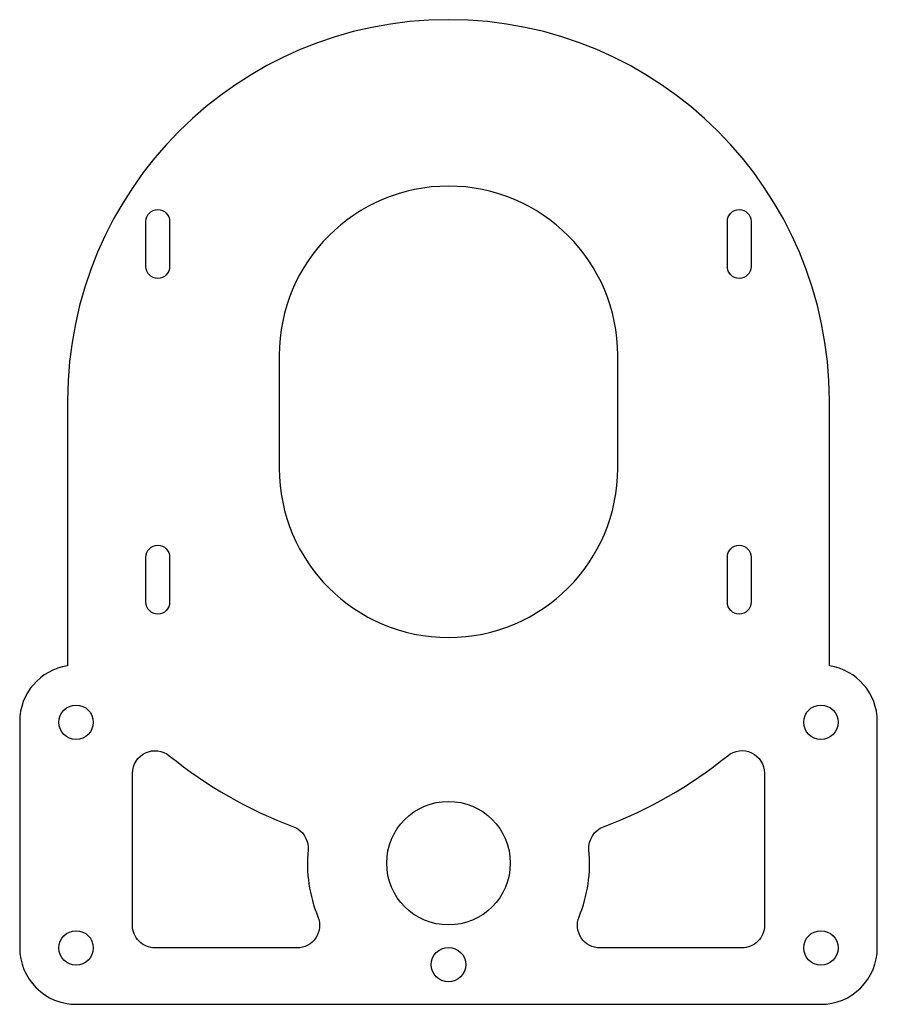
# Model space of a CAD drawing. Header units: millimetres. Extents: x -153 to -1, y 74 to 248.
import ezdxf

# ---------------------------------------------------------------- set-up
doc = ezdxf.new("R2010")
doc.units = ezdxf.units.MM
doc.layers.get('0').update_dxf_attribs({"linetype": 'CONTINUOUS'})

msp = doc.modelspace()

# ---------------------------------------------------------------- linework, layer by layer
for points in [[(-0.53, 123.89, 0.370892), (-9.03, 133.77), (-9.03, 180.79, 1), (-144.03, 180.79), (-144.03, 133.77, 0.370648), (-152.53, 123.89), (-152.53, 83.77), (-152.53, 83.77, 0.414227), (-142.53, 73.77), (-10.53, 73.77, 0.414214), (-0.53, 83.77)], [(-106.53, 168.79, 1), (-46.53, 168.79), (-46.53, 188.79, 1), (-106.53, 188.79)], [(-125.96, 212.54), (-125.96, 204.54, -1), (-130.16, 204.54), (-130.16, 212.54, -1)], [(-22.9, 212.54), (-22.9, 204.54, -1), (-27.1, 204.54), (-27.1, 212.54, -1)], [(-125.96, 153.04), (-125.96, 145.04, -1), (-130.16, 145.04), (-130.16, 153.04, -1)], [(-22.9, 153.04), (-22.9, 145.04, -1), (-27.1, 145.04), (-27.1, 153.04, -1)], [(-126.01, 117.83, 0.081223), (-104.02, 105.25, -0.338862), (-101.43, 101.13, 0.121366), (-99.67, 89.29, -0.533443), (-103.37, 83.77), (-128.53, 83.77, -0.414214), (-132.53, 87.77), (-132.53, 114.73, -0.631357)], [(-49.04, 105.25, 0.081232), (-27.05, 117.84, -0.631405), (-20.53, 114.74), (-20.53, 87.77, -0.414214), (-24.53, 83.77), (-49.69, 83.77, -0.533443), (-53.39, 89.29, 0.121392), (-51.63, 101.13, -0.338862)]]:
    msp.add_lwpolyline(points, format="xyb", close=True)
for centre, radius in [((-142.53, 123.77), 3.05), ((-10.53, 123.77), 3.05), ((-76.53, 98.79), 10.95), ((-142.53, 83.77), 3.05), ((-10.53, 83.77), 3.05), ((-76.53, 80.81), 3.05)]:
    msp.add_circle(centre, radius)

doc.saveas('drawing.dxf')
